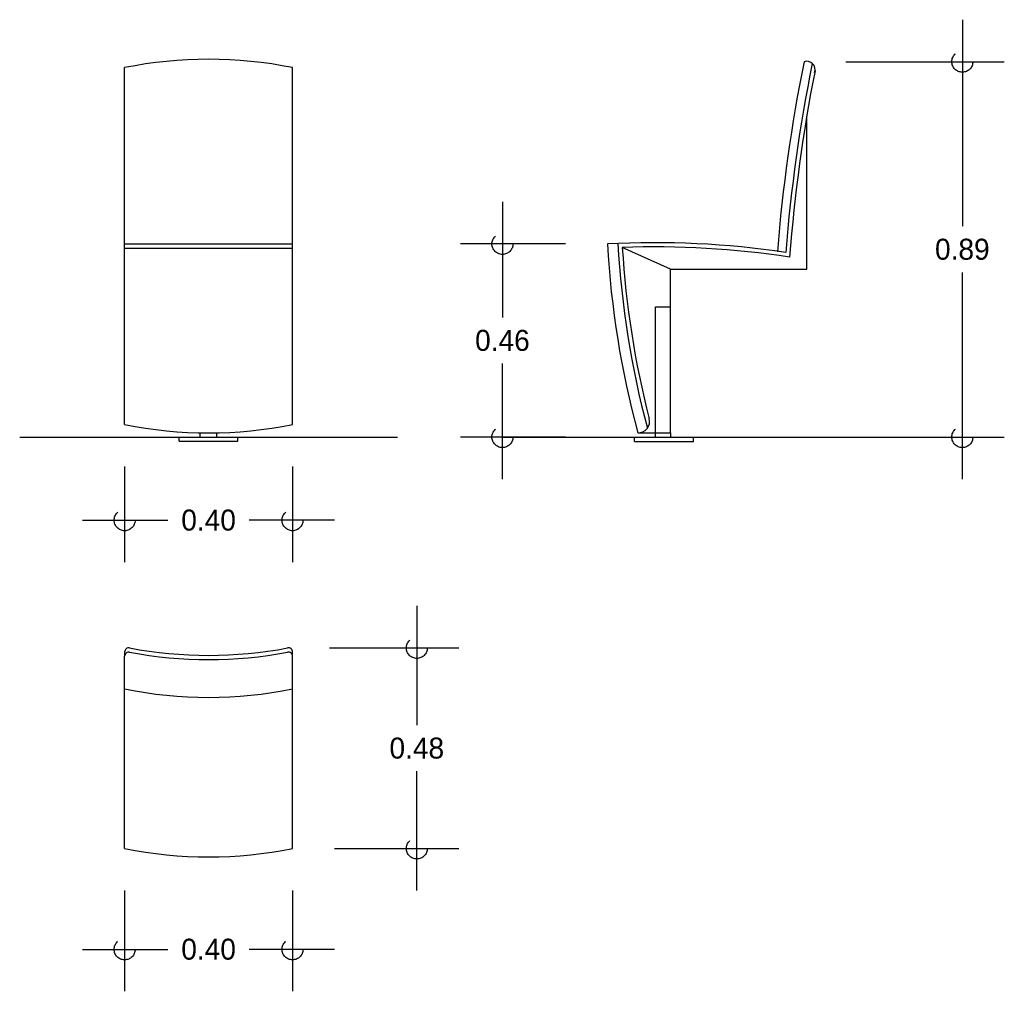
# Model space of a CAD drawing. Header units: centimetres. Extents: x 2 to 4.35, y 0.68 to 2.99.
import ezdxf

# ---------------------------------------------------------------- set-up
doc = ezdxf.new("R2010")
doc.units = ezdxf.units.CM
doc.header["$LTSCALE"] = 0.005
doc.header["$MEASUREMENT"] = 0
doc.linetypes.add('ACAD_ISO04W100', pattern=[30, 24, -3, 0, -3])
doc.layers.add('EJES', color=7, linetype='ACAD_ISO04W100')
doc.dimstyles.get("Standard").update_dxf_attribs({"dimtxt": 0.18, "dimasz": 0.18, "dimexe": 0.18, "dimexo": 0.0625, "dimgap": 0.09, "dimtad": 0, "dimtih": 1, "dimtoh": 1, "dimdec": 4, "dimzin": 0, "dimdsep": 46, "dimtxsty": 'Standard', "dimcen": 0.09, "dimadec": 0, "dimazin": 0, "dimtfac": 1, "dimtdec": 4, "dimtofl": 0, "dimtmove": 0, "dimatfit": 3, "dimfxl": 0, "dimtolj": 1, "dimtzin": 0, "dimarcsym": 0})

# ---------------------------------------------------------------- blocks, each defined once
blk = doc.blocks.new('_Small')
at = {"layer": 'EJES', "color": 0, "lineweight": -2}
blk.add_circle((0, 0), 0.25, dxfattribs=at)
blk = doc.blocks.new('*D5')
at = {"color": 0, "lineweight": -2, "ltscale": 0.005}
for p, q in [((2.25, 0.92), (2.25, 0.6797)), ((2.65, 0.92), (2.65, 0.6797)), ((2.15, 0.7797), (2.3533, 0.7797)), ((2.75, 0.7797), (2.5467, 0.7797))]:
    blk.add_line(p, q, dxfattribs=at)
at = {"layer": 'Defpoints', "color": 0, "ltscale": 0.005}
for p in [(2.25, 1.02), (2.65, 1.02), (2.65, 0.7797)]:
    blk.add_point(p, dxfattribs=at)
at = {"color": 0, "lineweight": -2, "ltscale": 0.005, "xscale": 0.1, "yscale": 0.1, "zscale": 0.1, "rotation": 180}
blk.add_blockref('_Small', (2.25, 0.7797), dxfattribs=at)
at = {"color": 0, "lineweight": -2, "ltscale": 0.005, "xscale": 0.1, "yscale": 0.1, "zscale": 0.1}
blk.add_blockref('_Small', (2.65, 0.7797), dxfattribs=at)
at = {"color": 0, "ltscale": 0.005, "insert": (2.45, 0.7797), "char_height": 0.05, "attachment_point": 5}
blk.add_mtext('\\A1;0.40', dxfattribs=at)
blk = doc.blocks.new('*D4')
at = {"color": 0, "lineweight": -2, "ltscale": 0.005}
for p, q in [((2.946, 1.5977), (2.946, 1.3138)), ((2.7381, 1.4977), (3.046, 1.4977)), ((2.946, 0.92), (2.946, 1.2038)), ((2.75, 1.02), (3.046, 1.02))]:
    blk.add_line(p, q, dxfattribs=at)
at = {"layer": 'Defpoints', "color": 0, "ltscale": 0.005}
for p in [(2.6381, 1.4977), (2.65, 1.02), (2.946, 1.02)]:
    blk.add_point(p, dxfattribs=at)
at = {"color": 0, "lineweight": -2, "ltscale": 0.005, "xscale": 0.1, "yscale": 0.1, "zscale": 0.1}
for p, rotation in [((2.946, 1.4977), 90), ((2.946, 1.02), 270)]:
    blk.add_blockref('_Small', p, dxfattribs=dict(at, rotation=rotation))
at = {"color": 0, "ltscale": 0.005, "insert": (2.946, 1.2588), "char_height": 0.05, "attachment_point": 5}
blk.add_mtext('\\A1;0.48', dxfattribs=at)
blk = doc.blocks.new('*D3')
at = {"color": 0, "lineweight": -2, "ltscale": 0.005}
for p, q in [((4.2456, 2.9942), (4.2456, 2.5021)), ((3.9684, 2.8942), (4.3456, 2.8942)), ((4.2456, 1.9), (4.2456, 2.3921)), ((3.9684, 2), (4.3456, 2))]:
    blk.add_line(p, q, dxfattribs=at)
at = {"layer": 'Defpoints', "color": 0, "ltscale": 0.005}
for p in [(3.8684, 2.8942), (3.8684, 2), (4.2456, 2)]:
    blk.add_point(p, dxfattribs=at)
at = {"color": 0, "lineweight": -2, "ltscale": 0.005, "xscale": 0.1, "yscale": 0.1, "zscale": 0.1}
for p, rotation in [((4.2456, 2.8942), 90), ((4.2456, 2), 270)]:
    blk.add_blockref('_Small', p, dxfattribs=dict(at, rotation=rotation))
at = {"color": 0, "ltscale": 0.005, "insert": (4.2456, 2.4471), "char_height": 0.05, "attachment_point": 5}
blk.add_mtext('\\A1;0.89', dxfattribs=at)
blk = doc.blocks.new('*D2')
at = {"color": 0, "lineweight": -2, "ltscale": 0.005}
for p, q in [((3.15, 2.56), (3.15, 2.285)), ((3.3, 2.46), (3.05, 2.46)), ((3.15, 1.9), (3.15, 2.175)), ((3.3, 2), (3.05, 2))]:
    blk.add_line(p, q, dxfattribs=at)
at = {"layer": 'Defpoints', "color": 0, "ltscale": 0.005}
for p in [(3.4, 2.46), (3.15, 2), (3.4, 2)]:
    blk.add_point(p, dxfattribs=at)
at = {"color": 0, "lineweight": -2, "ltscale": 0.005, "xscale": 0.1, "yscale": 0.1, "zscale": 0.1}
for p, rotation in [((3.15, 2.46), 90), ((3.15, 2), 270)]:
    blk.add_blockref('_Small', p, dxfattribs=dict(at, rotation=rotation))
at = {"color": 0, "ltscale": 0.005, "insert": (3.15, 2.23), "char_height": 0.05, "attachment_point": 5}
blk.add_mtext('\\A1;0.46', dxfattribs=at)
blk = doc.blocks.new('*D1')
at = {"color": 0, "lineweight": -2, "ltscale": 0.005}
for p, q in [((2.25, 1.93), (2.25, 1.7019)), ((2.65, 1.93), (2.65, 1.7019)), ((2.15, 1.8019), (2.3533, 1.8019)), ((2.75, 1.8019), (2.5467, 1.8019))]:
    blk.add_line(p, q, dxfattribs=at)
at = {"layer": 'Defpoints', "color": 0, "ltscale": 0.005}
for p in [(2.25, 2.03), (2.65, 2.03), (2.65, 1.8019)]:
    blk.add_point(p, dxfattribs=at)
at = {"color": 0, "lineweight": -2, "ltscale": 0.005, "xscale": 0.1, "yscale": 0.1, "zscale": 0.1, "rotation": 180}
blk.add_blockref('_Small', (2.25, 1.8019), dxfattribs=at)
at = {"color": 0, "lineweight": -2, "ltscale": 0.005, "xscale": 0.1, "yscale": 0.1, "zscale": 0.1}
blk.add_blockref('_Small', (2.65, 1.8019), dxfattribs=at)
at = {"color": 0, "ltscale": 0.005, "insert": (2.45, 1.8019), "char_height": 0.05, "attachment_point": 5}
blk.add_mtext('\\A1;0.40', dxfattribs=at)

msp = doc.modelspace()

# ---------------------------------------------------------------- linework, layer by layer
at = {"ltscale": 0.005}
for p, q in [((2.25, 2.03), (2.25, 2.88)), ((2.65, 2.03), (2.65, 2.88)), ((3.875, 2.4), (3.875, 2.7647)), ((2.25, 2.46), (2.65, 2.46)), ((2.25, 2.45), (2.65, 2.45)), ((3.55, 2.4), (3.4356, 2.4516)), ((3.55, 2.4), (3.875, 2.4)), ((3.55, 2.01), (3.55, 2.4)), ((3.515, 2.31), (3.55, 2.31)), ((3.515, 2.01), (3.515, 2.31)), ((2, 2), (2.9, 2)), ((2.38, 1.99), (2.38, 2)), ((2.43, 2), (2.43, 2.0102)), ((2.47, 2), (2.47, 2.0102)), ((2.52, 1.99), (2.52, 2)), ((3.15, 2), (4.05, 2)), ((3.465, 1.9898), (3.465, 1.9998)), ((3.4723, 2.01), (3.55, 2.01)), ((3.515, 1.9998), (3.515, 2.01)), ((3.55, 2.01), (3.55, 2)), ((3.605, 1.9898), (3.605, 1.9998)), ((2.38, 1.99), (2.52, 1.99)), ((3.465, 1.9898), (3.605, 1.9898)), ((2.25, 1.4879), (2.25, 1.4777)), ((2.65, 1.02), (2.65, 1.4879)), ((2.25, 1.02), (2.25, 1.4777))]:
    msp.add_line(p, q, dxfattribs=at)
for centre, radius, start, end in [((2.45, 1.89), 1.01, 78.5788, 101.4212), ((7.5856, 2.1432), 3.7923, 168.5779, 175.4874), ((7.5856, 2.1432), 3.7723, 168.5787, 175.4874), ((3.8747, 2.8751), 0.0201, 341.2598, 108.1905), ((7.5856, 2.1432), 3.7623, 168.8201, 175.6508), ((3.5125, 0.325), 2.138, 81.5951, 93.0163), ((5.6035, 2.5832), 2.2069, 183.1989, 195.0525), ((5.6035, 2.5832), 2.1819, 183.1989, 194.9287), ((3.5125, 0.325), 2.128, 81.3065, 92.0723), ((5.6035, 2.5832), 2.1719, 183.4733, 194.3929), ((3.4734, 2.0371), 0.0271, 267.7127, 15.5027), ((2.45, 3.02), 1.01, 258.5788, 281.4212), ((2.26, 1.4879), 0.01, 79.2646, 180), ((2.26, 1.4777), 0.01, 79.37, 180), ((2.45, 2.49), 1.02, 259.37, 280.63), ((2.45, 2.49), 1.01, 259.2646, 280.7354), ((2.64, 1.4879), 0.01, 0, 100.7354), ((2.64, 1.4777), 0.01, 0, 100.63), ((2.45, 2.39), 1.01, 258.5788, 281.4212), ((2.45, 2.01), 1.01, 258.5788, 281.4212)]:
    msp.add_arc(centre, radius, start, end, dxfattribs=at)

# ---------------------------------------------------------------- dimensions: what is measured, and where the dimension line sits
for base, p1, p2, picture, middle in [((4.2456, 2), (3.8684, 2.8942), (3.8684, 2), '*D3', (4.2456, 2.4471)), ((3.15, 2), (3.4, 2.46), (3.4, 2), '*D2', (3.15, 2.23)), ((2.946, 1.02), (2.6381, 1.4977), (2.65, 1.02), '*D4', (2.946, 1.2588))]:
    dim = msp.add_linear_dim(base=base, p1=p1, p2=p2, angle=90, dimstyle='Standard', override={"dimtxt": 0.05, "dimasz": 0.1, "dimexe": 0.1, "dimexo": 0.1, "dimgap": 0.03, "dimdec": 2, "dimblk": 'Small', "dimdle": 0.1, "dimtdec": 2}, dxfattribs=at)
    dim.commit()
    dim.dimension.update_dxf_attribs({"geometry": picture, "text_midpoint": middle})
for base, p1, p2, picture, middle in [((2.65, 1.8019), (2.25, 2.03), (2.65, 2.03), '*D1', (2.45, 1.8019)), ((2.65, 0.7797), (2.25, 1.02), (2.65, 1.02), '*D5', (2.45, 0.7797))]:
    dim = msp.add_linear_dim(base=base, p1=p1, p2=p2, dimstyle='Standard', override={"dimtxt": 0.05, "dimasz": 0.1, "dimexe": 0.1, "dimexo": 0.1, "dimgap": 0.03, "dimdec": 2, "dimblk": 'Small', "dimdle": 0.1, "dimtdec": 2}, dxfattribs=at)
    dim.commit()
    dim.dimension.update_dxf_attribs({"geometry": picture, "text_midpoint": middle})

doc.saveas('drawing.dxf')
